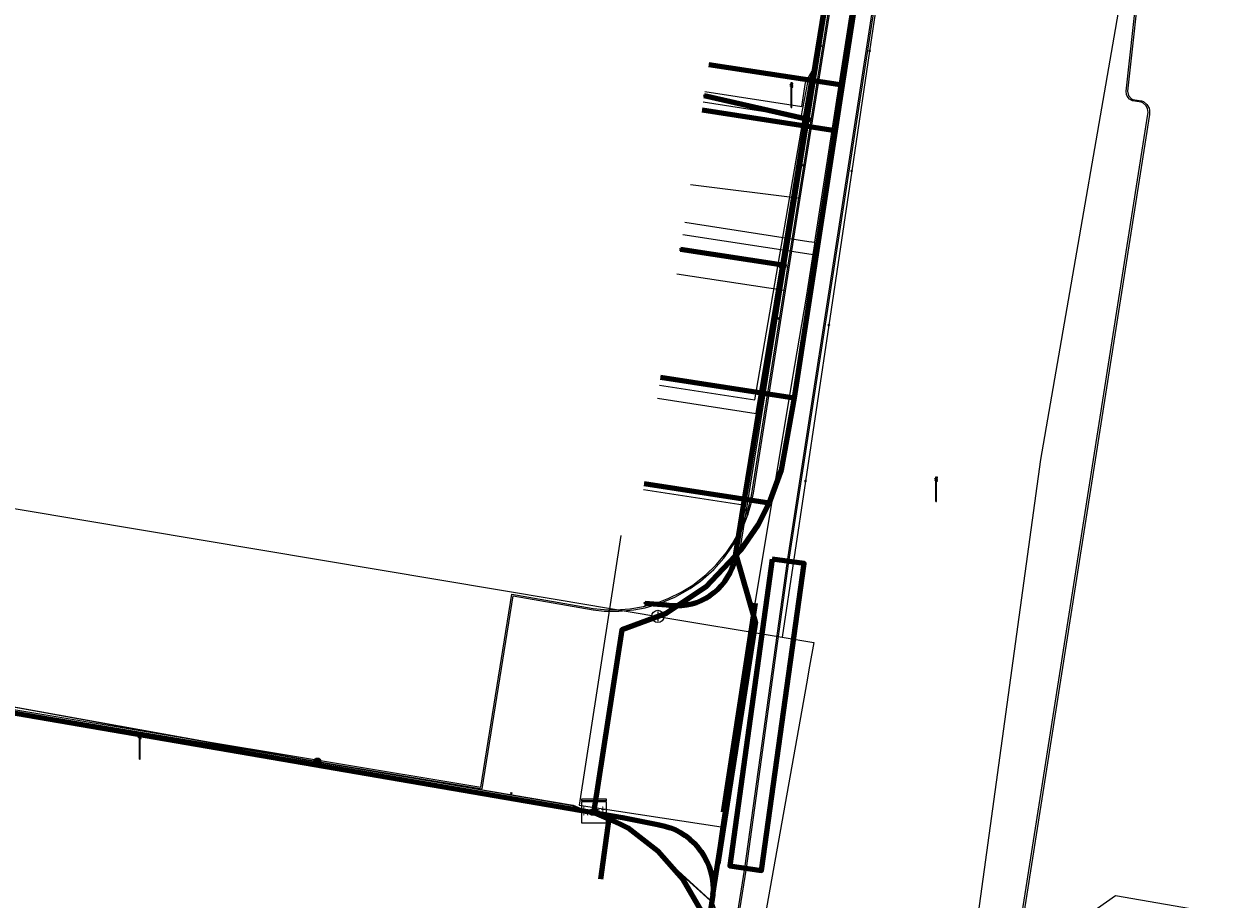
# Model space of a CAD drawing. Extents: x 152558 to 154479, y 462974 to 463683.
# Tile 155 of 256: x 153324 to 153363, y 463392 to 463421. Entities that reach past the tile are written whole.
import ezdxf
from ezdxf.enums import TextEntityAlignment as Align
from ezdxf.lldxf.tags import DXFTag

# ---------------------------------------------------------------- set-up
doc = ezdxf.new("R2010")
doc.units = 0
doc.header["$LTSCALE"] = 0.2
doc.layers.get('0').update_dxf_attribs({"linetype": 'CONTINUOUS'})
for name, color, linetype, lineweight in [('B-RO-KL-DATA_COAXIAAL_17_ZIGGO BV-G', 90, 'KL-DATA-N', 18), ('B-RO-KL-DATA_COAXIAAL_7_ZIGGO BV-G', 90, 'KL-DATA-N', 18), ('B-RO-KL-DATA_EUROFIBER NEDERLAND BV-G', 90, 'KL-DATA-N', 18), ('B-RO-KL-DATA_HULPSTUK_KPN BV-S', 90, 'CONTINUOUS', 25), ('B-RO-KL-DATA_HULPSTUK_REGGEFIBER OPERATOR BV-S', 90, 'CONTINUOUS', 25), ('B-RO-KL-DATA_HULPSTUK_ZIGGO BV-S', 90, 'CONTINUOUS', 25), ('B-RO-KL-DATA_KABELBED_KPN BV-G', 90, 'CONTINUOUS', 100), ('B-RO-KL-DATA_KABELBED_ZIGGO BV-G', 90, 'CONTINUOUS', 100), ('B-RO-KL-DATA_MANTELBUIS_PVC_KPN BV-G', 90, 'CONTINUOUS', 100), ('B-RO-KL-DATA_REGGEFIBER OPERATOR BV-G', 90, 'KL-DATA-N', 18), ('B-RO-KL-ET_LS_400 V_STEDIN NETBEHEER BV-G', 190, 'KL-LS-N', 18), ('B-RO-KL-ET_LS_GEMEENTE AMERSFOORT-S', 190, 'CONTINUOUS', 25), ('B-RO-KL-ET_LS_HULPSTUK_STEDIN NETBEHEER BV-S', 190, 'CONTINUOUS', 25), ('B-RO-KL-ET_LS_MANTELBUIS_PVC_125_STEDIN NETBEHEER BV-G', 190, 'CONTINUOUS', 100), ('B-RO-KL-ET_MS_10 KV_STEDIN NETBEHEER BV-G', 130, 'KL-MS-N', 18), ('B-RO-KL-ET_MS_MANTELBUIS_PVC_125_STEDIN NETBEHEER BV-G', 130, 'CONTINUOUS', 100), ('B-RO-KL-GAS_LD_KOPER_22_0.1 BAR_STEDIN NETBEHEER BV-G', 50, 'KL-GAS-LD-N', 18), ('B-RO-KL-GAS_LD_MANTELBUIS_PVC_110_STEDIN NETBEHEER BV-G', 50, 'CONTINUOUS', 100), ('B-RO-KL-GAS_LD_PE_32_0.1 BAR_STEDIN NETBEHEER BV-G', 50, 'KL-GAS-LD-N', 18), ('B-RO-KL-GAS_LD_PVC_63_0.1 BAR_STEDIN NETBEHEER BV-G', 50, 'KL-GAS-LD-N', 18), ('B-RO-KL-GAS_LD_STAAL_159_0.1 BAR_STEDIN NETBEHEER BV-G', 50, 'KL-GAS-LD-N', 18), ('B-RO-KL-WATER_100_VITENS-G', 170, 'KL-WATER-N', 18), ('B-RO-KL-WATER_HULPSTUK_VITENS-S', 170, 'CONTINUOUS', 25)]:
    doc.layers.add(name, color=color, linetype=linetype, lineweight=lineweight)
doc.styles.add('NLCS-ISO', font='NLCS-ISO.ttf')
tags = doc.linetypes.add('KL-DATA-N', pattern='A,4,-1,[101,NLCS.SHX,S=0.5,R=0,X=0,Y=0],-1,4,-1,["D",Standard,S=1,R=0,X=-0.25,Y=-0.5],-1.5', length=12.5).pattern_tags.tags
tags[18] = DXFTag(74, 10)
tags = doc.linetypes.add('KL-GAS-LD-N', pattern='A,4,-1,[69,NLCS.SHX,S=0.5,R=0,X=0,Y=0],-1,4,-1,["L",Standard,S=1,R=0,X=0.25,Y=-0.5],-2', length=13).pattern_tags.tags
tags[18] = DXFTag(74, 10)
tags = doc.linetypes.add('KL-LS-N', pattern='A,4,-1,[103,NLCS.SHX,S=0.75,R=0,X=0,Y=0],-1,4,-1,["L",Standard,S=1,R=0,X=0,Y=-0.5],-2', length=13).pattern_tags.tags
tags[18] = DXFTag(74, 10)
tags = doc.linetypes.add('KL-MS-N', pattern='A,4,-1,[103,NLCS.SHX,S=0.75,R=0,X=0,Y=0],-1,4,-1,["M",Standard,S=1,R=0,X=0,Y=-0.5],-2', length=13).pattern_tags.tags
tags[18] = DXFTag(74, 10)
doc.linetypes.add('KL-WATER-N', pattern='A,7,-0.5,[168,NLCS.SHX,S=0.75,R=0,X=0.75,Y=0],-2', length=9.5)

# ---------------------------------------------------------------- blocks, each defined once
blk = doc.blocks.new('SKL-WTB_HULP_MOF-SO')
at = {"linetype": 'ByBlock', "lineweight": 18}
h = blk.add_hatch(color=0, dxfattribs=at)
h.dxf.hatch_style = 1
h.paths.add_polyline_path([(-0.5625, 0, 1), (0.5625, 0, 1)])
at = {"color": 0, "linetype": 'ByBlock', "lineweight": 18}
blk.add_circle((0, 0), 0.5625, dxfattribs=at)
at = {"color": 0, "linetype": 'ByBlock', "lineweight": 18, "style": 'NLCS-ISO', "flags": 1}
for tag, p in [('TYPE', (1.5, 0)), ('LABEL', (1.5, -1.5)), ('OMSCHRIJVING', (1.5, -3))]:
    blk.add_attdef(tag, p, '', height=1, dxfattribs=at)
blk = doc.blocks.new('SKL-WTB_HULP_KAST-SO')
at = {"color": 0, "linetype": 'ByBlock', "lineweight": 18}
for points in [[(-2, 2), (2, 2), (2, 1.68), (-2, 1.68)], [(-2, 1.52), (2, 1.52), (2, -2), (-2, -2)]]:
    blk.add_lwpolyline(points, close=True, dxfattribs=at)
at = {"color": 0, "linetype": 'ByBlock', "lineweight": 18, "style": 'NLCS-ISO'}
blk.add_text('kast', height=1.5, dxfattribs=at).set_placement((0, 0), align=Align.MIDDLE_CENTER)
at = {"color": 0, "linetype": 'ByBlock', "lineweight": 18, "style": 'NLCS-ISO', "flags": 1}
for tag, p in [('TYPE', (2.5, 0)), ('LABEL', (2.5, -1.5)), ('OMSCHRIJVING', (2.5, -3))]:
    blk.add_attdef(tag, p, '', height=1, dxfattribs=at)
blk = doc.blocks.new('SKL-WTB_HULP_OVERIG-SO')
at = {"color": 0, "linetype": 'ByBlock', "lineweight": 18}
for points in [[(-0.14, 0.14), (0.14, -0.14)], [(0.14, 0.14), (-0.14, -0.14)]]:
    blk.add_lwpolyline(points, dxfattribs=at)
at = {"color": 0, "linetype": 'ByBlock', "lineweight": 18, "style": 'NLCS-ISO', "flags": 1}
for tag, p in [('TYPE', (1.5, 0)), ('LABEL', (1.5, -1.5)), ('OMSCHRIJVING', (1.5, -3))]:
    blk.add_attdef(tag, p, '', height=1, dxfattribs=at)
blk = doc.blocks.new('SKL-WTB_HULP_AFSLUITER-SO')
at = {"color": 0, "linetype": 'ByBlock', "lineweight": 18}
blk.add_lwpolyline([(0, 0.8), (0, -0.8)], dxfattribs=at)
blk.add_circle((0, 0), 1, dxfattribs=at)
at = {"color": 0, "linetype": 'ByBlock', "lineweight": 18, "style": 'NLCS-ISO', "flags": 1}
for tag, p in [('TYPE', (1.5, 0)), ('LABEL', (1.5, -1.5)), ('OMSCHRIJVING', (1.5, -3))]:
    blk.add_attdef(tag, p, '', height=1, dxfattribs=at)
blk = doc.blocks.new('SKL-ET_LS_MAST-SO')
for p, q in [((-0.05, 2.07), (0.05, 2.07)), ((-0.05, -2), (0.05, -2))]:
    blk.add_line(p, q)
for points in [[(-0.05, -2), (-0.05, 2.07)], [(0.05, -2), (0.05, 2.07)], [(0.18, 1.89), (0.22, 1.89), (0.22, 1.97), (0.18, 1.97), (0.18, 1.92)], [(-0.18, 1.76), (-0.22, 1.76), (-0.22, 1.84), (-0.18, 1.84), (-0.18, 1.79)], [(-0.18, 1.49), (-0.22, 1.49), (-0.22, 1.57), (-0.18, 1.57), (-0.18, 1.52)], [(-0.18, 1.79), (-0.05, 1.79)], [(-0.18, 1.76), (-0.05, 1.76)], [(-0.18, 1.52), (-0.05, 1.52)], [(-0.18, 1.49), (-0.05, 1.49)], [(0.18, 1.92), (0.05, 1.92)], [(0.18, 1.89), (0.05, 1.89)], [(0.18, 1.66), (0.05, 1.66)], [(0.18, 1.63), (0.05, 1.63)], [(0.18, 1.39), (0.05, 1.39)], [(0.18, 1.36), (0.05, 1.36)], [(0.18, 1.63), (0.22, 1.63), (0.22, 1.71), (0.18, 1.71), (0.18, 1.66)], [(0.18, 1.36), (0.22, 1.36), (0.22, 1.44), (0.18, 1.44), (0.18, 1.39)]]:
    blk.add_lwpolyline(points)

msp = doc.modelspace()

# ---------------------------------------------------------------- linework, layer by layer
at = {"layer": 'B-RO-KL-DATA_COAXIAAL_17_ZIGGO BV-G', "flags": 128}
msp.add_lwpolyline([(153325.03, 463555.309), (153326.833, 463565.294), (153328.014, 463571.83), (153328.08, 463572.194), (153333.055, 463570.822), (153335.575, 463570.146), (153341.66, 463568.512), (153345.619, 463567.45), (153353.418, 463565.357), (153353.334, 463565.046), (153367.415, 463561.251), (153370.775, 463560.345), (153371.869, 463558.545), (153368.638, 463539.272), (153368.319, 463537.371), (153367.251, 463530.999), (153366.71, 463527.773), (153365.689, 463521.684), (153364.895, 463516.951), (153364.585, 463515.103), (153363.172, 463506.675), (153362.99, 463505.591), (153362.053, 463500), (153361.595, 463497.261), (153361.414, 463496.177), (153360.532, 463490.903), (153359.497, 463484.716), (153358.545, 463479.023), (153358.182, 463476.854), (153357.317, 463471.68), (153356.184, 463464.908), (153354.248, 463453.329), (153355.921, 463453.071), (153355.784, 463452.182), (153355.035, 463447.33), (153353.629, 463438.218), (153353.507, 463437.428), (153352.512, 463430.984), (153351.902, 463427.031), (153350.603, 463418.611), (153350.374, 463417.129), (153349.029, 463408.411), (153348.812, 463407.011), (153348.61, 463406.053), (153348.286, 463405.129), (153348.215, 463404.987), (153347.845, 463404.254), (153347.294, 463403.445), (153346.699, 463402.774), (153346.144, 463402.233), (153345.528, 463401.762), (153344.86, 463401.369), (153344.149, 463401.059), (153343.407, 463400.836), (153342.498, 463394.924)], dxfattribs=at)
at = {"layer": 'B-RO-KL-DATA_COAXIAAL_7_ZIGGO BV-G', "flags": 128}
for points in [[(153342.498, 463394.924), (153343.407, 463400.836), (153344.149, 463401.059), (153344.86, 463401.369), (153345.528, 463401.762), (153346.144, 463402.233), (153346.699, 463402.774), (153347.294, 463403.445), (153347.845, 463404.254), (153348.215, 463404.987), (153348.286, 463405.129), (153348.61, 463406.053), (153348.812, 463407.011), (153349.029, 463408.411), (153350.374, 463417.129), (153350.603, 463418.611), (153351.902, 463427.031), (153352.512, 463430.984), (153353.507, 463437.428), (153353.629, 463438.218), (153355.035, 463447.33), (153355.784, 463452.182), (153351.43, 463452.854)], [(153342.498, 463394.924), (153343.407, 463400.836), (153344.149, 463401.059), (153344.86, 463401.369), (153345.528, 463401.762), (153346.144, 463402.233), (153346.699, 463402.774), (153347.294, 463403.445), (153347.845, 463404.254), (153348.215, 463404.987), (153348.286, 463405.129), (153348.61, 463406.053), (153348.812, 463407.011), (153349.029, 463408.411), (153350.374, 463417.129), (153350.603, 463418.611), (153351.902, 463427.031), (153352.512, 463430.984), (153353.507, 463437.428), (153353.629, 463438.218), (153355.035, 463447.33), (153355.784, 463452.182), (153351.43, 463452.854)], [(153342.498, 463394.924), (153343.407, 463400.836), (153344.149, 463401.059), (153344.86, 463401.369), (153345.528, 463401.762), (153346.144, 463402.233), (153346.699, 463402.774), (153347.294, 463403.445), (153347.845, 463404.254), (153348.215, 463404.987), (153348.286, 463405.129), (153348.61, 463406.053), (153348.812, 463407.011), (153349.029, 463408.411), (153350.374, 463417.129), (153350.603, 463418.611), (153351.902, 463427.031), (153352.512, 463430.984), (153353.507, 463437.428), (153353.629, 463438.218), (153355.035, 463447.33), (153353.037, 463447.638), (153350.681, 463448.002)], [(153342.498, 463394.924), (153343.407, 463400.836), (153344.149, 463401.059), (153344.86, 463401.369), (153345.528, 463401.762), (153346.144, 463402.233), (153346.699, 463402.774), (153347.294, 463403.445), (153347.845, 463404.254), (153348.215, 463404.987), (153348.286, 463405.129), (153348.61, 463406.053), (153348.812, 463407.011), (153349.029, 463408.411), (153350.374, 463417.129), (153350.603, 463418.611), (153351.902, 463427.031), (153352.512, 463430.984), (153353.507, 463437.428), (153353.629, 463438.218), (153355.035, 463447.33), (153353.037, 463447.638), (153349.805, 463442.293)], [(153342.498, 463394.924), (153343.407, 463400.836), (153344.149, 463401.059), (153344.86, 463401.369), (153345.528, 463401.762), (153346.144, 463402.233), (153346.699, 463402.774), (153347.294, 463403.445), (153347.845, 463404.254), (153348.215, 463404.987), (153348.286, 463405.129), (153348.61, 463406.053), (153348.812, 463407.011), (153349.029, 463408.411), (153350.374, 463417.129), (153350.603, 463418.611), (153351.902, 463427.031), (153352.512, 463430.984), (153353.507, 463437.428), (153349.153, 463438.1)], [(153342.498, 463394.924), (153343.407, 463400.836), (153344.149, 463401.059), (153344.86, 463401.369), (153345.528, 463401.762), (153346.144, 463402.233), (153346.699, 463402.774), (153347.294, 463403.445), (153347.845, 463404.254), (153348.215, 463404.987), (153348.286, 463405.129), (153348.61, 463406.053), (153348.812, 463407.011), (153349.029, 463408.411), (153350.374, 463417.129), (153350.603, 463418.611), (153351.902, 463427.031), (153352.512, 463430.984), (153348.269, 463432.347)], [(153342.498, 463394.924), (153343.407, 463400.836), (153344.149, 463401.059), (153344.86, 463401.369), (153345.528, 463401.762), (153346.144, 463402.233), (153346.699, 463402.774), (153347.294, 463403.445), (153347.845, 463404.254), (153348.215, 463404.987), (153348.286, 463405.129), (153348.61, 463406.053), (153348.812, 463407.011), (153349.029, 463408.411), (153350.374, 463417.129), (153350.603, 463418.611), (153351.902, 463427.031), (153347.553, 463427.703)], [(153342.498, 463394.924), (153343.407, 463400.836), (153344.149, 463401.059), (153344.86, 463401.369), (153345.528, 463401.762), (153346.144, 463402.233), (153346.699, 463402.774), (153347.294, 463403.445), (153347.845, 463404.254), (153348.215, 463404.987), (153348.286, 463405.129), (153348.61, 463406.053), (153348.812, 463407.011), (153349.029, 463408.411), (153350.374, 463417.129), (153350.603, 463418.611), (153351.902, 463427.031), (153347.553, 463427.703)], [(153342.498, 463394.924), (153343.407, 463400.836), (153344.149, 463401.059), (153344.86, 463401.369), (153345.528, 463401.762), (153346.144, 463402.233), (153346.699, 463402.774), (153347.294, 463403.445), (153347.845, 463404.254), (153348.215, 463404.987), (153348.286, 463405.129), (153348.61, 463406.053), (153348.812, 463407.011), (153349.029, 463408.411), (153350.374, 463417.129), (153346.025, 463417.801)], [(153342.498, 463394.924), (153343.407, 463400.836), (153344.149, 463401.059), (153344.86, 463401.369), (153345.528, 463401.762), (153346.144, 463402.233), (153346.699, 463402.774), (153347.294, 463403.445), (153347.845, 463404.254), (153348.215, 463404.987), (153348.286, 463405.129), (153348.61, 463406.053), (153348.812, 463407.011), (153349.029, 463408.411), (153344.675, 463409.084)], [(153342.498, 463394.924), (153342.98, 463394.682), (153343.602, 463394.369), (153344.58, 463393.614), (153345.395, 463392.684), (153346.015, 463391.615), (153346.417, 463390.446), (153346.588, 463389.222), (153346.519, 463387.988), (153345.926, 463384.258), (153341.864, 463384.932)], [(153342.498, 463394.924), (153342.98, 463394.682), (153343.602, 463394.369), (153344.58, 463393.614), (153345.395, 463392.684), (153346.015, 463391.615), (153346.417, 463390.446), (153346.588, 463389.222), (153346.519, 463387.988), (153345.926, 463384.258), (153341.864, 463384.932)], [(153342.498, 463394.924), (153342.98, 463394.682), (153343.602, 463394.369), (153344.58, 463393.614), (153345.395, 463392.684), (153346.015, 463391.615), (153346.417, 463390.446), (153346.588, 463389.222), (153346.519, 463387.988), (153345.926, 463384.258), (153341.864, 463384.932)], [(153342.498, 463394.924), (153342.98, 463394.682), (153343.602, 463394.369), (153344.58, 463393.614), (153345.395, 463392.684), (153346.015, 463391.615), (153346.417, 463390.446), (153346.588, 463389.222), (153346.519, 463387.988), (153345.926, 463384.258), (153341.864, 463384.932)], [(153342.498, 463394.924), (153342.98, 463394.682), (153343.602, 463394.369), (153344.58, 463393.614), (153345.395, 463392.684), (153346.015, 463391.615), (153346.417, 463390.446), (153346.588, 463389.222), (153346.519, 463387.988), (153345.926, 463384.258), (153341.864, 463384.932)], [(153342.498, 463394.924), (153342.98, 463394.682), (153343.602, 463394.369), (153344.58, 463393.614), (153345.395, 463392.684), (153346.015, 463391.615), (153346.417, 463390.446), (153346.588, 463389.222), (153346.519, 463387.988), (153345.926, 463384.258), (153341.864, 463384.932)], [(153342.498, 463394.924), (153342.98, 463394.682), (153343.602, 463394.369), (153344.58, 463393.614), (153345.395, 463392.684), (153346.015, 463391.615), (153346.417, 463390.446), (153346.588, 463389.222), (153346.519, 463387.988), (153345.926, 463384.258), (153341.864, 463384.932)], [(153342.498, 463394.924), (153342.98, 463394.682), (153343.602, 463394.369), (153344.58, 463393.614), (153345.395, 463392.684), (153346.015, 463391.615), (153346.417, 463390.446), (153346.588, 463389.222), (153346.519, 463387.988), (153345.926, 463384.258), (153341.864, 463384.932)], [(153342.498, 463394.924), (153342.98, 463394.682), (153343.602, 463394.369), (153344.58, 463393.614), (153345.395, 463392.684), (153346.015, 463391.615), (153346.417, 463390.446), (153346.588, 463389.222), (153346.519, 463387.988), (153345.926, 463384.258), (153341.864, 463384.932)], [(153342.498, 463394.924), (153342.98, 463394.682), (153343.602, 463394.369), (153344.58, 463393.614), (153345.395, 463392.684), (153346.015, 463391.615), (153346.417, 463390.446), (153346.588, 463389.222), (153346.519, 463387.988), (153345.926, 463384.258), (153341.864, 463384.932)], [(153342.498, 463394.924), (153342.98, 463394.682), (153343.602, 463394.369), (153344.58, 463393.614), (153345.395, 463392.684), (153346.015, 463391.615), (153346.417, 463390.446), (153346.588, 463389.222), (153346.519, 463387.988), (153345.926, 463384.258), (153341.864, 463384.932)], [(153342.498, 463394.924), (153342.98, 463394.682), (153343.602, 463394.369), (153344.58, 463393.614), (153345.395, 463392.684), (153346.015, 463391.615), (153346.417, 463390.446), (153346.588, 463389.222), (153346.519, 463387.988), (153345.926, 463384.258), (153341.864, 463384.932)]]:
    msp.add_lwpolyline(points, dxfattribs=at)
at = {"layer": 'B-RO-KL-DATA_EUROFIBER NEDERLAND BV-G', "flags": 128}
for points in [[(153121.5, 463384.9), (153120.6, 463386.5), (153123.3, 463399.8), (153129.3, 463429.9), (153130.1, 463431.2), (153131, 463431.7), (153133.1, 463432.5), (153135.4, 463432.2), (153155.7, 463428.9), (153175.9, 463425.6), (153177.3, 463424.9), (153178, 463423.9), (153178.2, 463422.1), (153177.7, 463418.5), (153178.3, 463418.4), (153182.7, 463417.7), (153183.3, 463417.5), (153183.5, 463419), (153184.2, 463421.4), (153185.5, 463422.5), (153187.6, 463422.9), (153192.8, 463422), (153197.8, 463421.1), (153204.7, 463419.9), (153226.2, 463416), (153236.1, 463414.1), (153237.6, 463412.5), (153238.2, 463410.6), (153238.2, 463409.9), (153238.1, 463408.2), (153238.2, 463407.9), (153238.9, 463407.8), (153243.4, 463406.9), (153243.9, 463406.9), (153244.2, 463408.4), (153245.3, 463410.7), (153248.2, 463412.3), (153249.7, 463412.2), (153268.1, 463409), (153284.8, 463406.1), (153295.5, 463404.3), (153297.5, 463402.9), (153299.2, 463402.5), (153304.9, 463401.2), (153305.2, 463401.2), (153307.1, 463400.8), (153310.9, 463400.6), (153333.1, 463396.6), (153341.8, 463395.1), (153343.9, 463394.2), (153344.3, 463393.8), (153346.4, 463391.9), (153346.5, 463391.6), (153349.1, 463391.3), (153354.7, 463390.6), (153357.3, 463390.9), (153359.8, 463391.2), (153362.3, 463391.5), (153367.5, 463390.5), (153368.5, 463390.7), (153368.7, 463392.2), (153370.7, 463404.7), (153372.4, 463415.4), (153372.9, 463418.7), (153373.1, 463419.6), (153374.2, 463420), (153375.2, 463420.4), (153397.3, 463416.9), (153413.7, 463413.9), (153413.8, 463413.2), (153413.4, 463410.6), (153413.5, 463409.8), (153415.2, 463409.4), (153420.9, 463408.3), (153422.9, 463407.9), (153424.9, 463407.4), (153425.2, 463408), (153426.4, 463412), (153427.3, 463412.7), (153427.9, 463413.6), (153428.6, 463418.2), (153428.6, 463418.5), (153459.6, 463411.9), (153464.6, 463411), (153467, 463411.5), (153467.5, 463411.4), (153468.3, 463410.8)], [(153121.5, 463384.9), (153120.6, 463386.5), (153123.3, 463399.8), (153129.3, 463429.9), (153130.1, 463431.2), (153131, 463431.7), (153133.1, 463432.5), (153135.4, 463432.2), (153155.7, 463428.9), (153175.9, 463425.6), (153177.3, 463424.9), (153178, 463423.9), (153178.2, 463422.1), (153177.7, 463418.5), (153178.3, 463418.4), (153182.7, 463417.7), (153183.3, 463417.5), (153183.5, 463419), (153184.2, 463421.4), (153185.5, 463422.5), (153187.6, 463422.9), (153192.8, 463422), (153197.8, 463421.1), (153204.7, 463419.9), (153226.2, 463416), (153236.1, 463414.1), (153237.6, 463412.5), (153238.2, 463410.6), (153238.2, 463409.9), (153238.1, 463408.2), (153238.2, 463407.9), (153238.9, 463407.8), (153243.4, 463406.9), (153243.9, 463406.9), (153244.2, 463408.4), (153245.3, 463410.7), (153248.2, 463412.3), (153249.7, 463412.2), (153268.1, 463409), (153284.8, 463406.1), (153295.5, 463404.3), (153297.5, 463402.9), (153299.2, 463402.5), (153304.9, 463401.2), (153305.2, 463401.2), (153307.1, 463400.8), (153310.9, 463400.6), (153333.1, 463396.6), (153341.8, 463395.1), (153343.9, 463394.2), (153344.3, 463393.8), (153346.4, 463391.9), (153346.5, 463391.6), (153349.1, 463391.3), (153354.7, 463390.6), (153357.3, 463390.9), (153359.8, 463391.2), (153362.3, 463391.5), (153367.5, 463390.5), (153368.5, 463390.7), (153368.7, 463392.2), (153370.7, 463404.7), (153372.4, 463415.4), (153372.9, 463418.7), (153373.1, 463419.6), (153374.2, 463420), (153375.2, 463420.4), (153397.3, 463416.9), (153413.7, 463413.9), (153413.8, 463413.2), (153413.4, 463410.6), (153413.5, 463409.8), (153415.2, 463409.4), (153420.9, 463408.3), (153422.9, 463407.9), (153424.9, 463407.4), (153425.2, 463408), (153426.4, 463412), (153427.3, 463412.7), (153427.9, 463413.6), (153428.6, 463418.2), (153428.6, 463418.5), (153454.5, 463412.9), (153454.6, 463412.9), (153464.6, 463411), (153467, 463411.5), (153467.5, 463411.4), (153468.28, 463410.709)]]:
    msp.add_lwpolyline(points, dxfattribs=at)
at = {"layer": 'B-RO-KL-DATA_KABELBED_KPN BV-G', "flags": 128}
for points in [[(153347.131, 463403.332), (153347.428, 463405.16), (153348.66, 463412.735), (153349.436, 463417.503), (153350.102, 463421.599), (153350.174, 463422.04), (153351.145, 463428.012), (153351.251, 463428.701)], [(153349.436, 463417.503), (153346.098, 463418.273)], [(153348.66, 463412.735), (153345.323, 463413.252)], [(153344.154, 463401.712), (153344.863, 463401.658), (153345.028, 463401.635), (153345.194, 463401.626), (153345.36, 463401.631), (153345.525, 463401.651), (153345.688, 463401.685), (153345.847, 463401.733), (153346.002, 463401.794), (153346.15, 463401.868), (153346.292, 463401.955), (153346.426, 463402.054), (153346.551, 463402.164), (153346.666, 463402.284), (153346.77, 463402.414), (153346.862, 463402.552), (153346.943, 463402.697), (153347.01, 463402.849), (153347.064, 463403.007), (153347.105, 463403.168), (153347.131, 463403.332)], [(153346.377, 463392.189), (153347.771, 463401.101), (153347.131, 463403.332)], [(153347.77, 463401.099), (153346.539, 463393.194)], [(153314.612, 463399.662), (153343.431, 463394.707), (153344.626, 463394.474), (153344.807, 463394.433), (153344.984, 463394.377), (153345.156, 463394.305), (153345.32, 463394.219), (153345.477, 463394.119), (153345.624, 463394.006), (153345.761, 463393.88), (153345.886, 463393.743), (153345.999, 463393.596), (153346.099, 463393.439), (153346.185, 463393.274), (153346.256, 463393.103), (153346.312, 463392.926), (153346.352, 463392.744), (153346.376, 463392.56), (153346.385, 463392.375), (153346.377, 463392.189)], [(153346.377, 463392.189), (153345.982, 463389.638), (153345.828, 463388.642), (153345.828, 463388.641)]]:
    msp.add_lwpolyline(points, dxfattribs=at)
at = {"layer": 'B-RO-KL-DATA_KABELBED_ZIGGO BV-G', "flags": 128}
for points in [[(153351.902, 463427.031), (153350.603, 463418.611)], [(153350.603, 463418.611), (153346.249, 463419.284)], [(153350.603, 463418.611), (153350.374, 463417.129)], [(153350.374, 463417.129), (153346.025, 463417.801)], [(153350.374, 463417.129), (153349.029, 463408.411)], [(153344.675, 463409.084), (153349.029, 463408.411)], [(153349.029, 463408.411), (153348.61, 463406.053), (153348.215, 463404.987)], [(153344.14, 463405.616), (153348.215, 463404.987)], [(153348.215, 463404.987), (153347.845, 463404.254), (153347.294, 463403.445), (153346.144, 463402.233), (153344.86, 463401.369), (153343.407, 463400.836), (153342.498, 463394.924)], [(153342.498, 463394.924), (153342.98, 463394.682)], [(153342.98, 463394.682), (153342.712, 463392.695)], [(153342.98, 463394.682), (153343.602, 463394.369), (153344.58, 463393.614), (153345.395, 463392.684), (153346.015, 463391.615), (153346.417, 463390.446), (153346.588, 463389.222), (153346.519, 463387.988), (153345.926, 463384.258)]]:
    msp.add_lwpolyline(points, dxfattribs=at)
at = {"layer": 'B-RO-KL-DATA_MANTELBUIS_PVC_KPN BV-G', "flags": 128}
msp.add_lwpolyline([(153347.77, 463401.099), (153346.539, 463393.194)], dxfattribs=at)
at = {"layer": 'B-RO-KL-DATA_REGGEFIBER OPERATOR BV-G', "flags": 128}
for points in [[(153131, 463431.7), (153133.1, 463432.5), (153135.4, 463432.2), (153155.7, 463428.9), (153175.9, 463425.6), (153177.3, 463424.9), (153178, 463423.9), (153178.2, 463422.1), (153177.7, 463418.5), (153178.3, 463418.4), (153182.7, 463417.7), (153183.3, 463417.5), (153183.5, 463419), (153184.2, 463421.4), (153185.5, 463422.5), (153187.6, 463422.9), (153190, 463422.5), (153204.7, 463419.9), (153226.2, 463416), (153236.1, 463414.2), (153237.6, 463412.5), (153238.2, 463410.6), (153238.2, 463409.9), (153238.1, 463408.2), (153238.2, 463407.9), (153243.5, 463407), (153243.9, 463406.9), (153244.2, 463408.4), (153245.3, 463410.7), (153248.2, 463412.3), (153249.7, 463412.2), (153268.1, 463409), (153292.7, 463404.7), (153294.7, 463403.4), (153296.2, 463403.2), (153296.4, 463403.1), (153297.5, 463402.9), (153298.4, 463402.6), (153299.2, 463402.5), (153304.9, 463401.2), (153305.2, 463401.2), (153307.1, 463400.8), (153310.9, 463400.6), (153333.1, 463396.6), (153341.8, 463395.1), (153343.9, 463394.2), (153346.4, 463391.9), (153346.5, 463391.6), (153354.7, 463390.6), (153357.3, 463390.9), (153359.8, 463391.2), (153362.3, 463391.5), (153367.5, 463390.5), (153368.5, 463390.7), (153370.7, 463404.7), (153371.2, 463408.1), (153372.4, 463415.4), (153372.9, 463418.7), (153373.1, 463419.6), (153374.2, 463420), (153375.2, 463420.4), (153397.3, 463416.9), (153413.7, 463413.9), (153413.8, 463413.2), (153413.4, 463410.6), (153413.5, 463409.8), (153415.2, 463409.4), (153420.9, 463408.3), (153424.9, 463407.4), (153425.2, 463408), (153426.4, 463412), (153427.3, 463412.7), (153427.9, 463413.5), (153428.6, 463418.2), (153428.6, 463418.5), (153437.4, 463416.7), (153440.9, 463415.8), (153454.5, 463412.9), (153457.3, 463412.3), (153462.1, 463411.4), (153464.6, 463411), (153465.5, 463411.3), (153467, 463411.5), (153467.5, 463411.4), (153474.1, 463405.3), (153477.2, 463402), (153482.8, 463396.5), (153483.4, 463396.1), (153484.5, 463395.7), (153485.1, 463395.1), (153485.4, 463394.6), (153489.3, 463383.7), (153490.1, 463382.6), (153492.1, 463377.5), (153495, 463368.8), (153496.7, 463364.6), (153498.3, 463360.6), (153498.9, 463358.9), (153501, 463356.3), (153505.1, 463353.7), (153510.5, 463352.7), (153530.4, 463349.1), (153532.5, 463348.3), (153547.9, 463345.7), (153551.9, 463346.5), (153555.7, 463348.2), (153557.3, 463348.2), (153558.5, 463347.8), (153561.7, 463345), (153561.8, 463344.9), (153568.5, 463352.7), (153576.9, 463362.5), (153578.8, 463365), (153584.8, 463371.9), (153585.8, 463373.1), (153593.1, 463375.7), (153602.2, 463379), (153603.8, 463379.4), (153605.2, 463379.4), (153609.1, 463378.7), (153626, 463375.8), (153642.2, 463372.7), (153655.9, 463370.3), (153658, 463369.7), (153659.2, 463368.7), (153659.9, 463368.7), (153667.9, 463367.3), (153669, 463367.1), (153668.8, 463368.3), (153670, 463374.4), (153671.1, 463375.4), (153672.1, 463376.5), (153672.7, 463379.1), (153676.2, 463398.8), (153678.8, 463402.6), (153679.5, 463403.8), (153680.4, 463405.6), (153682.6, 463410.3), (153684.2, 463415.8), (153686.1, 463425.6), (153687.2, 463431.7), (153688.2, 463439.2), (153691.7, 463458.3), (153692.5, 463459.2), (153694.5, 463469.3), (153695, 463472.5), (153695.6, 463473), (153696.8, 463473.3), (153714.4, 463468.6), (153734.1, 463463.4), (153764.6, 463455.2), (153795.3, 463447.1), (153824.6, 463439.2), (153850.3, 463432.5), (153853.5, 463431.6), (153854.6, 463431.1), (153855.6, 463430.2), (153856.9, 463429.6), (153858.6, 463429.2), (153862.3, 463428.3), (153862.8, 463428.3), (153863.4, 463428.4), (153864.6, 463428.2), (153865.4, 463427.8), (153867.6, 463427.3), (153869.5, 463426.7), (153870.3, 463426.8), (153872.6, 463426.9), (153881.5, 463424.5), (153892.7, 463421.2), (153908.9, 463416.3), (153914.4, 463414.6), (153916.7, 463413.8), (153917.9, 463413.7), (153924.7, 463411.6), (153925.7, 463411.2), (153926.3, 463411), (153927, 463410.3), (153937.8, 463407.2), (153962.3, 463400.1), (153977.3, 463395.5), (153980.3, 463394.8), (153982.6, 463394.8), (153989.8, 463392.6), (153994, 463391.5), (154002.9, 463388.7), (154017.2, 463384.4), (154041, 463377.3), (154061, 463371.2), (154063.8, 463370.2), (154064.9, 463369.4), (154077.4, 463364.9), (154078.3, 463363.6), (154083.9, 463361.2), (154085.3, 463360), (154131.3, 463340.4), (154133.3, 463339.8), (154135, 463340.5), (154137.2, 463340.5), (154195.5, 463339), (154196.5, 463338.8), (154202.6, 463324.3), (154205.1, 463318.8), (154207.8, 463315.1), (154212, 463310.1), (154214, 463307.9), (154215.9, 463305.7), (154217.9, 463303.5), (154219.9, 463301.3), (154238, 463280.1), (154240.1, 463278.2), (154243.9, 463273.8), (154244.6, 463273), (154246.2, 463273.4), (154246.4, 463273.4), (154248.2, 463272.9), (154250.1, 463272.8), (154252.7, 463273.5), (154258.4, 463276.1), (154262.2, 463278.2), (154278.3, 463284.9), (154306.7, 463297.1), (154330.5, 463306.7), (154333.4, 463304.3), (154337.9, 463299.7), (154338.9, 463298.8), (154341.6, 463297.8), (154344.4, 463297.1), (154346.8, 463297), (154349.2, 463297.2), (154351.6, 463297.9), (154354.8, 463299.1), (154356, 463299.4), (154357.5, 463298.9), (154358.1, 463298.7), (154361.192, 463299.949)], [(153347.277, 463403.523), (153349.836, 463419.47), (153352.869, 463438.604), (153354.566, 463448.322)], [(153344.574, 463408.401), (153347.792, 463407.902), (153349.587, 463418.7), (153349.836, 463419.47)], [(153344.639, 463408.825), (153347.747, 463408.345), (153349.535, 463418.69), (153349.836, 463419.47)], [(153346.066, 463418.067), (153349.266, 463417.575), (153349.484, 463418.698), (153349.836, 463419.47)], [(153346.118, 463418.404), (153349.283, 463417.915), (153349.407, 463418.7), (153349.836, 463419.47)], [(153297.542, 463402.935), (153298.43, 463402.623), (153299.23, 463402.458), (153304.892, 463401.223), (153305.157, 463401.177), (153307.14, 463400.828), (153310.932, 463400.605), (153333.079, 463396.597), (153341.818, 463395.109), (153343.856, 463394.239), (153346.389, 463391.925), (153346.488, 463391.58), (153354.728, 463390.561), (153357.317, 463390.891), (153359.794, 463391.221), (153362.32, 463391.518), (153367.479, 463390.535), (153368.455, 463390.685), (153370.729, 463404.711), (153371.247, 463408.112)], [(153305.157, 463401.177), (153307.14, 463400.828), (153310.932, 463400.605), (153333.079, 463396.597), (153341.818, 463395.109), (153343.856, 463394.239), (153346.389, 463391.925), (153346.618, 463391.129), (153344.525, 463377.364), (153340.117, 463349.537), (153338.667, 463340.058)]]:
    msp.add_lwpolyline(points, dxfattribs=at)
at = {"layer": 'B-RO-KL-ET_LS_400 V_STEDIN NETBEHEER BV-G', "flags": 128}
for points in [[(153292.885, 463404.813), (153297.412, 463404.016), (153298.303, 463403.859), (153308.565, 463400.723), (153338.803, 463395.705), (153339.819, 463402), (153342.476, 463401.533), (153342.714, 463401.506), (153342.96, 463401.491), (153343.369, 463401.496), (153343.67, 463401.523), (153344.114, 463401.599), (153344.561, 463401.722), (153344.947, 463401.869), (153345.346, 463402.066), (153345.721, 463402.298), (153346.155, 463402.634), (153346.489, 463402.959), (153346.822, 463403.36), (153347.022, 463403.654), (153347.231, 463404.026), (153347.367, 463404.319), (153347.534, 463404.788), (153347.626, 463405.154), (153348.705, 463411.921), (153350.389, 463422.533), (153350.774, 463424.958), (153351.807, 463424.793), (153358.006, 463423.343)], [(153333.469, 463396.54), (153338.844, 463395.648), (153339.86, 463401.942), (153342.467, 463401.484), (153342.835, 463401.447), (153343.313, 463401.443), (153343.797, 463401.489), (153344.167, 463401.56), (153344.633, 463401.694), (153345.142, 463401.904), (153345.643, 463402.185), (153345.978, 463402.423), (153346.412, 463402.808), (153346.742, 463403.175), (153347.058, 463403.617), (153347.257, 463403.965), (153347.368, 463404.197), (153347.521, 463404.587), (153347.642, 463404.999), (153347.705, 463405.3), (153349.232, 463414.925), (153350.502, 463422.93), (153350.807, 463424.852), (153358.854, 463423.502)], [(153345.651, 463415.377), (153349.232, 463414.925)], [(153345.201, 463412.462), (153348.705, 463411.921)], [(153344.114, 463405.417), (153347.363, 463404.916), (153347.521, 463404.587)], [(153304.343, 463399.206), (153304.71, 463401.312), (153308.853, 463400.625), (153333.469, 463396.54)]]:
    msp.add_lwpolyline(points, dxfattribs=at)
at = {"layer": 'B-RO-KL-ET_LS_MANTELBUIS_PVC_125_STEDIN NETBEHEER BV-G', "flags": 128}
msp.add_lwpolyline([(153348.316, 463403.142), (153346.932, 463393.128), (153347.972, 463392.984), (153349.356, 463402.998), (153348.316, 463403.142)], dxfattribs=at)
at = {"layer": 'B-RO-KL-ET_MS_10 KV_STEDIN NETBEHEER BV-G', "flags": 128}
for points in [[(153635.874, 463260.785), (153634.069, 463260.963), (153631.39, 463259.115), (153557.914, 463271.958), (153537.219, 463275.654), (153532.667, 463276.38), (153496.671, 463283.138), (153482.656, 463285.588), (153474.037, 463287.357), (153444.891, 463292.58), (153416.554, 463298.008), (153402.355, 463300.679), (153389.267, 463303.64), (153383.678, 463304.567), (153375.238, 463306.258), (153349.211, 463310.785), (153332.803, 463312.848), (153332.66, 463312.893), (153332.544, 463312.987), (153332.47, 463313.117), (153332.449, 463313.265), (153332.484, 463313.41), (153332.52, 463313.474), (153332.766, 463313.612), (153333.786, 463314.455), (153334.639, 463315.466), (153335.299, 463316.613), (153335.741, 463317.853), (153338.985, 463339.678), (153343.107, 463365.714), (153347.476, 463393.052), (153348.86, 463403.066), (153353.013, 463429.971), (153362.849, 463428.502), (153366.92, 463427.944), (153366.592, 463425.748), (153365.306, 463425.94)], [(153342.589, 463362.76), (153347.427, 463393.059), (153348.811, 463403.073), (153352.972, 463430.027), (153362.856, 463428.551), (153366.977, 463427.987), (153366.634, 463425.691), (153365.299, 463425.891)], [(153265.123, 463322.148), (153341.138, 463308.709), (153341.708, 463308.866), (153342.237, 463309.124), (153342.711, 463309.475), (153343.111, 463309.907), (153343.426, 463310.406), (153343.643, 463310.953), (153343.756, 463311.532), (153345.532, 463322.311), (153345.913, 463325.054), (153346.602, 463330.28), (153348.182, 463338.932), (153349.87, 463349.969), (153350.404, 463352.79), (153352.066, 463363.851), (153354.289, 463377.652), (153354.781, 463380.424), (153355.447, 463385.021), (153360.581, 463417.666), (153360.589, 463417.728), (153360.571, 463417.849), (153360.511, 463417.956), (153360.417, 463418.035), (153360.361, 463418.06), (153360.077, 463418.101), (153359.978, 463418.162), (153359.906, 463418.254), (153359.883, 463418.308), (153359.868, 463418.424), (153360.808, 463426.936), (153362.576, 463426.672)], [(153362.569, 463426.623), (153360.852, 463426.879), (153359.918, 463418.422), (153359.95, 463418.278), (153360.051, 463418.171), (153360.093, 463418.149), (153360.375, 463418.108), (153360.442, 463418.079), (153360.549, 463417.988), (153360.619, 463417.865), (153360.635, 463417.797), (153360.631, 463417.659), (153355.496, 463385.014), (153354.83, 463380.416), (153354.338, 463377.644), (153352.115, 463363.843), (153350.453, 463352.782), (153349.919, 463349.961), (153348.231, 463338.924), (153346.651, 463330.272), (153345.963, 463325.047), (153345.581, 463322.303), (153343.806, 463311.525), (153343.795, 463310.728), (153343.943, 463309.945), (153344.244, 463309.208), (153344.686, 463308.545), (153345.25, 463307.982), (153348.615, 463307.387), (153408.246, 463295.83), (153513.568, 463276.94), (153632.959, 463256.43), (153633.748, 463260.681), (153634.082, 463260.911), (153635.422, 463260.78)]]:
    msp.add_lwpolyline(points, dxfattribs=at)
at = {"layer": 'B-RO-KL-ET_MS_MANTELBUIS_PVC_125_STEDIN NETBEHEER BV-G', "flags": 128}
msp.add_lwpolyline([(153348.316, 463403.142), (153346.932, 463393.128), (153347.972, 463392.984), (153349.356, 463402.998), (153348.316, 463403.142)], dxfattribs=at)
at = {"layer": 'B-RO-KL-GAS_LD_KOPER_22_0.1 BAR_STEDIN NETBEHEER BV-G', "flags": 128}
for points in [[(153345.461, 463414.142), (153349.513, 463413.517)], [(153345.399, 463413.746), (153349.451, 463413.121)], [(153343.376, 463403.912), (153342.018, 463395.116), (153346.65, 463394.402)]]:
    msp.add_lwpolyline(points, dxfattribs=at)
at = {"layer": 'B-RO-KL-GAS_LD_MANTELBUIS_PVC_110_STEDIN NETBEHEER BV-G', "flags": 128}
msp.add_lwpolyline([(153346.722, 463394.883), (153347.774, 463401.702)], dxfattribs=at)
at = {"layer": 'B-RO-KL-GAS_LD_PE_32_0.1 BAR_STEDIN NETBEHEER BV-G', "flags": 128}
for points in [[(153349.513, 463413.517), (153349.711, 463413.486)], [(153349.451, 463413.121), (153349.649, 463413.09)]]:
    msp.add_lwpolyline(points, dxfattribs=at)
at = {"layer": 'B-RO-KL-GAS_LD_PVC_63_0.1 BAR_STEDIN NETBEHEER BV-G', "flags": 128}
msp.add_lwpolyline([(153333.874, 463313.212), (153334.878, 463318.007), (153335.389, 463321.47), (153335.464, 463321.977), (153336.655, 463330.071), (153337.353, 463334.343), (153338.561, 463342.13), (153338.676, 463342.872), (153338.983, 463344.85), (153339.05, 463345.26), (153339.825, 463349.936), (153340.04, 463351.291), (153340.259, 463352.673), (153340.466, 463353.975), (153340.704, 463355.473), (153341.369, 463359.681), (153342.027, 463363.906), (153342.211, 463365.089), (153342.519, 463367.066), (153342.747, 463368.534), (153343.028, 463370.336), (153343.448, 463373.248), (153343.969, 463376.819), (153344.082, 463377.524), (153344.305, 463378.92), (153344.619, 463380.892), (153344.762, 463381.785), (153345.392, 463385.728), (153345.603, 463387.06), (153345.885, 463389.041), (153346.102, 463390.559), (153346.521, 463393.495), (153346.65, 463394.402), (153347.718, 463401.446), (153349.059, 463409.462), (153349.433, 463411.696), (153349.649, 463413.09), (153349.703, 463413.435), (153349.711, 463413.486), (153350.507, 463418.621), (153351.188, 463423.016), (153351.311, 463423.806), (153351.343, 463424.015), (153352.032, 463428.462), (153352.555, 463431.762), (153352.845, 463433.537), (153353.073, 463434.93), (153353.981, 463440.482), (153354.12, 463441.333), (153354.346, 463442.714), (153354.519, 463443.773), (153354.772, 463445.704), (153355.44, 463450.802), (153355.58, 463451.868), (153355.567, 463453.244), (153355.643, 463453.823), (153356.436, 463459.895), (153356.785, 463461.872), (153355.865, 463462.029)], dxfattribs=at)
at = {"layer": 'B-RO-KL-GAS_LD_STAAL_159_0.1 BAR_STEDIN NETBEHEER BV-G', "flags": 128}
msp.add_lwpolyline([(153339.407, 463297.017), (153342.29, 463299.962), (153347.563, 463337.102), (153357.087, 463406.393), (153360.252, 463424.646), (153364.432, 463454.162), (153370.984, 463496.208), (153372.144, 463503.105), (153379.46, 463545.968), (153385.687, 463573.01)], dxfattribs=at)
at = {"layer": 'B-RO-KL-WATER_100_VITENS-G', "flags": 128}
for points in [[(153356.79, 463462.129), (153357.803, 463461.95), (153355.988, 463449.806), (153355.382, 463445.748), (153354.505, 463439.879), (153353.753, 463434.842), (153353, 463429.805), (153352.248, 463424.768), (153351.496, 463419.731), (153350.912, 463415.818), (153350.16, 463410.781), (153349.4, 463405.689), (153348.639, 463400.596)], [(153373.753, 463427.131), (153371.71, 463414.884), (153369.599, 463402.235), (153369.261, 463400.208), (153368.923, 463398.181), (153368.247, 463394.127), (153367.964, 463392.431), (153367.681, 463390.734), (153359.526, 463392.151), (153355.413, 463389.256), (153355.122, 463387.522), (153354.408, 463383.276), (153353.754, 463379.386), (153353.073, 463375.332), (153352.256, 463370.469), (153351.412, 463365.443), (153350.643, 463360.864)], [(153305.413, 463402.283), (153306.355, 463407.686), (153341.3, 463401.826), (153344.583, 463401.276)], [(153344.583, 463401.276), (153348.639, 463400.596)], [(153348.639, 463400.596), (153349.672, 463400.423), (153349.533, 463399.646), (153349.431, 463399.072), (153347.714, 463389.446), (153347.663, 463389.158), (153347.147, 463385.762), (153346.553, 463381.853), (153345.937, 463377.795), (153345.321, 463373.736), (153344.408, 463367.723), (153343.792, 463363.665), (153343.027, 463358.629), (153342.285, 463353.742), (153341.669, 463349.684), (153341.075, 463345.774), (153340.459, 463341.716), (153340.432, 463341.54), (153346.245, 463340.716)]]:
    msp.add_lwpolyline(points, dxfattribs=at)

# ---------------------------------------------------------------- block references
at = {"layer": 'B-RO-KL-DATA_HULPSTUK_KPN BV-S', "xscale": 0.2, "yscale": 0.2, "zscale": 0.2}
for name, p in [('SKL-WTB_HULP_OVERIG-SO', (153346.098, 463418.273)), ('SKL-WTB_HULP_MOF-SO', (153349.436, 463417.503)), ('SKL-WTB_HULP_OVERIG-SO', (153349.436, 463417.503)), ('SKL-WTB_HULP_OVERIG-SO', (153345.323, 463413.252)), ('SKL-WTB_HULP_MOF-SO', (153348.66, 463412.735)), ('SKL-WTB_HULP_OVERIG-SO', (153348.66, 463412.735)), ('SKL-WTB_HULP_OVERIG-SO', (153347.131, 463403.332)), ('SKL-WTB_HULP_OVERIG-SO', (153347.131, 463403.332)), ('SKL-WTB_HULP_OVERIG-SO', (153347.131, 463403.332)), ('SKL-WTB_HULP_OVERIG-SO', (153344.154, 463401.712)), ('SKL-WTB_HULP_OVERIG-SO', (153346.377, 463392.189)), ('SKL-WTB_HULP_OVERIG-SO', (153346.377, 463392.189)), ('SKL-WTB_HULP_OVERIG-SO', (153346.377, 463392.189))]:
    msp.add_blockref(name, p, dxfattribs=at)
at = {"layer": 'B-RO-KL-DATA_HULPSTUK_REGGEFIBER OPERATOR BV-S', "xscale": 0.2, "yscale": 0.2, "zscale": 0.2}
for p in [(153349.9, 463419.9), (153349.3, 463416), (153348.5, 463411), (153347.3, 463403.5), (153339.8, 463395.5)]:
    msp.add_blockref('SKL-WTB_HULP_OVERIG-SO', p, dxfattribs=at)
at = {"layer": 'B-RO-KL-DATA_HULPSTUK_ZIGGO BV-S', "xscale": 0.2, "yscale": 0.2, "zscale": 0.2}
msp.add_blockref('SKL-WTB_HULP_KAST-SO', (153342.498, 463394.924), dxfattribs=at)
at = {"layer": 'B-RO-KL-ET_LS_GEMEENTE AMERSFOORT-S', "xscale": 0.2, "yscale": 0.2, "zscale": 0.2}
for p in [(153348.946, 463418.284), (153353.666, 463405.422), (153327.673, 463397.015)]:
    msp.add_blockref('SKL-ET_LS_MAST-SO', p, dxfattribs=at)
at = {"layer": 'B-RO-KL-ET_LS_HULPSTUK_STEDIN NETBEHEER BV-S', "xscale": 0.2, "yscale": 0.2, "zscale": 0.2}
msp.add_blockref('SKL-WTB_HULP_MOF-SO', (153333.469, 463396.54), dxfattribs=at)
at = {"layer": 'B-RO-KL-WATER_HULPSTUK_VITENS-S', "xscale": 0.2, "yscale": 0.2, "zscale": 0.2}
for name, p in [('SKL-WTB_HULP_OVERIG-SO', (153351.496, 463419.731)), ('SKL-WTB_HULP_OVERIG-SO', (153350.912, 463415.818)), ('SKL-WTB_HULP_OVERIG-SO', (153350.16, 463410.781)), ('SKL-WTB_HULP_OVERIG-SO', (153349.4, 463405.689)), ('SKL-WTB_HULP_AFSLUITER-SO', (153344.583, 463401.276))]:
    msp.add_blockref(name, p, dxfattribs=at)

doc.saveas('drawing.dxf')
